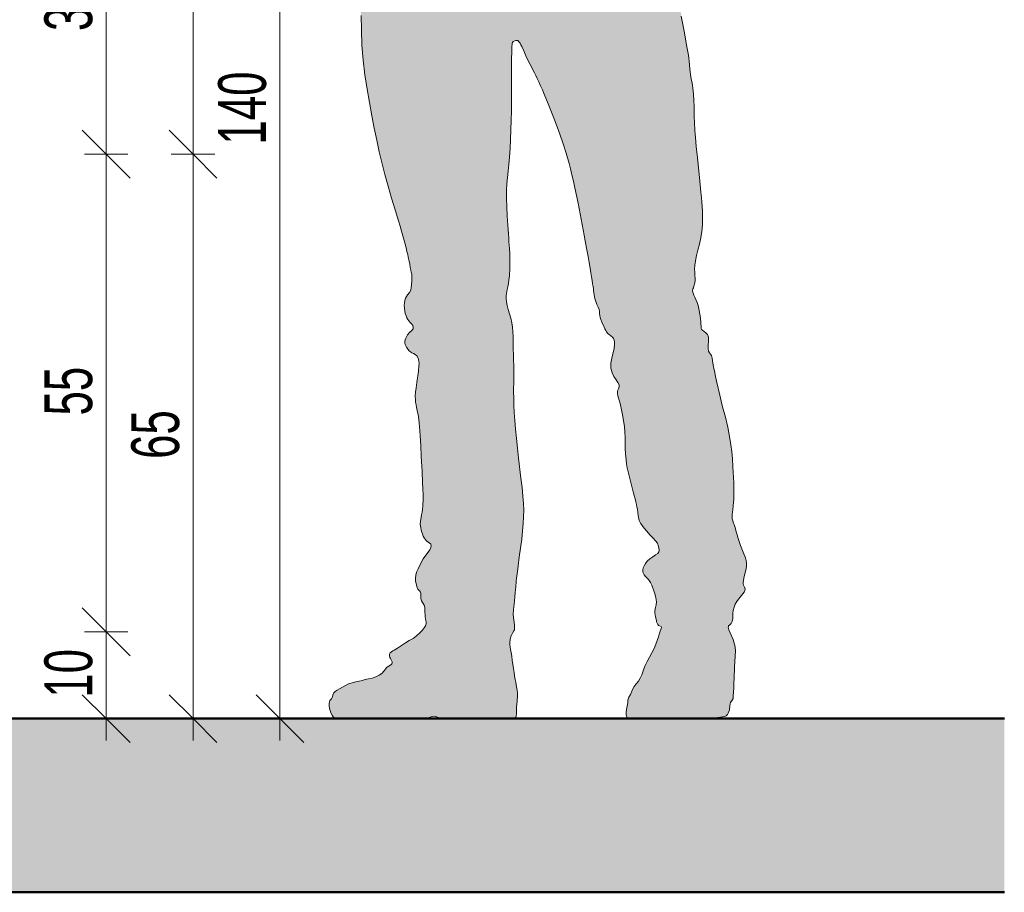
# Model space of a CAD drawing. Header units: centimetres. Extents: x 14139 to 16486, y 53 to 11774.
# Tile 2 of 7: x 14915 to 15028, y 610 to 710. Entities that reach past the tile are written whole.
import ezdxf

# ---------------------------------------------------------------- set-up
doc = ezdxf.new("R2010")
doc.units = ezdxf.units.CM
for name, color, linetype, lineweight in [('A-ANNO-DIMS', 211, 'Continuous', 9), ('A-ANNO-DIMS-25', 211, 'Continuous', 9), ('A-DETL-GENF', 92, 'Continuous', 18), ('A-FLOR-FNSH', 192, 'Continuous', 50), ('A-FLOR-PATT', 8, 'Continuous', 50), ('G-IMPT', 8, 'Continuous', 18)]:
    doc.layers.add(name, color=color, linetype=linetype, lineweight=lineweight)
doc.styles.add('Arial Narrow', font='ARIALN.TTF', dxfattribs={"width": 0.8, "height": 5.5})
doc.dimstyles.new('2_2mm-Centymetry-Weryfikacja', dxfattribs={"dimscale": 30.48, "dimtxt": 5.62887, "dimasz": 0.180446, "dimexe": 0.082021, "dimexo": 0.0625, "dimgap": 0, "dimtad": 1, "dimdec": 1, "dimrnd": 0.1, "dimdsep": 46, "dimtxsty": 'Arial Narrow', "dimblk1": 'OBLIQUE', "dimblk2": 'OBLIQUE', "dimsah": 1, "dimcen": 0.09, "dimdle": 0.082021, "dimazin": 2, "dimtfac": 1, "dimtdec": 4, "dimtix": 1, "dimtmove": 0, "dimatfit": 3, "dimfxl": 0.082021, "dimfxlon": 1, "dimtvp": 1, "dimtolj": 1, "dimtzin": 0, "dimarcsym": 2})

# ---------------------------------------------------------------- blocks, each defined once
blk = doc.blocks.new('DEIT_CzlowiekM - L_dwg-8943710-E25-S-16-1')
at = {"layer": 'G-IMPT'}
h = blk.add_hatch(color=256, dxfattribs=at)
h.paths.add_polyline_path([(-11643.34, 736.11), (-11643.08, 736.09), (-11643.33, 736.11)])
h.paths.add_polyline_path([(-11637.32, 630), (-11631.05, 630.02), (-11630.55, 630.09), (-11629.75, 630.28), (-11628.82, 630.03), (-11628.08, 630.01), (-11625.59, 630), (-11620.96, 630.03), (-11620.51, 630.08), (-11620.42, 630.13), (-11620.37, 630.17), (-11620.33, 630.36), (-11620.17, 632.65), (-11620.22, 633.28), (-11620.78, 636.75), (-11621.06, 638.76), (-11621, 639.21), (-11620.9, 639.53), (-11620.53, 640.28), (-11620.51, 640.39), (-11620.51, 640.57), (-11620.59, 641.16), (-11620.65, 641.62), (-11620.69, 641.97), (-11620.61, 642.86), (-11620.51, 643.58), (-11620.12, 647.59), (-11619.59, 651.63), (-11619.52, 652.47), (-11619.48, 653.24), (-11619.49, 654.52), (-11619.54, 655.31), (-11619.67, 656.7), (-11620.47, 664.05), (-11620.55, 665.26), (-11620.62, 667.05), (-11620.62, 669), (-11620.64, 671.61), (-11620.69, 674), (-11620.77, 675.1), (-11620.84, 675.59), (-11620.95, 676.11), (-11621.37, 677.58), (-11621.48, 678.26), (-11621.49, 678.4), (-11621.46, 678.88), (-11621.12, 680.82), (-11621.09, 681.4), (-11621.05, 682.38), (-11621.07, 683.48), (-11621.22, 685.82), (-11621.42, 688.95), (-11621.45, 690.54), (-11621.41, 691.6), (-11621.06, 695.29), (-11620.98, 696.69), (-11620.88, 700.01), (-11620.86, 703.97), (-11620.84, 707.07), (-11620.78, 707.78), (-11620.75, 707.88), (-11620.69, 707.97), (-11620.37, 708.09), (-11620.19, 708.09), (-11620.14, 708.08), (-11619.97, 707.91), (-11619.78, 707.61), (-11619.47, 706.92), (-11619.22, 706.34), (-11618.71, 705.33), (-11618.06, 704.06), (-11617.52, 702.89), (-11616.64, 700.8), (-11615.72, 698.44), (-11614.93, 696.21), (-11614.58, 695.12), (-11614.09, 693.31), (-11613.57, 691.11), (-11613.21, 689.37), (-11612.18, 683.96), (-11611.66, 680.87), (-11611.24, 678.26), (-11611.18, 678.04), (-11611.04, 677.69), (-11610.78, 677.13), (-11610.74, 676.88), (-11610.72, 676.43), (-11610.59, 675.95), (-11610.22, 675.1), (-11609.93, 674.53), (-11609.86, 674.43), (-11609.69, 674.27), (-11609.34, 674.02), (-11609.22, 673.91), (-11609.13, 673.77), (-11609.06, 673.57), (-11609.02, 673.38), (-11609.02, 673.01), (-11609.06, 672.61), (-11609.34, 671.53), (-11609.43, 670.95), (-11609.42, 670.36), (-11609.34, 670), (-11609.29, 669.83), (-11609.06, 669.36), (-11608.62, 668.71), (-11608.47, 668.33), (-11608.47, 668.2), (-11608.68, 667.59), (-11608.66, 667.37), (-11608.54, 666.91), (-11608.33, 666.12), (-11608.08, 664.98), (-11607.87, 663.65), (-11607.8, 662.92), (-11607.78, 662.37), (-11607.76, 660.49), (-11607.62, 659.34), (-11607.54, 658.9), (-11607.09, 657.04), (-11606.49, 654.65), (-11606.32, 653.72), (-11606.17, 652.82), (-11606.02, 652.52), (-11605.73, 652.1), (-11604.91, 651.12), (-11604.28, 650.49), (-11604.08, 650.19), (-11603.94, 649.81), (-11603.87, 649.31), (-11603.9, 649.2), (-11604.04, 649.03), (-11605.01, 648.34), (-11605.34, 648), (-11605.46, 647.85), (-11605.62, 647.58), (-11605.74, 647.33), (-11605.77, 647.13), (-11605.73, 646.83), (-11605.62, 646.56), (-11605.46, 646.35), (-11605.14, 646.08), (-11605.01, 645.92), (-11604.76, 645.44), (-11604.72, 645.36), (-11604.34, 644.25), (-11604.22, 643.67), (-11604.22, 643.3), (-11604.28, 642.86), (-11604.36, 642.47), (-11604.38, 642.19), (-11604.28, 641.71), (-11604.12, 641.01), (-11603.95, 640.74), (-11603.79, 640.65), (-11603.63, 640.59), (-11603.62, 640.5), (-11603.69, 640.23), (-11603.96, 639.41), (-11604.25, 638.56), (-11604.73, 637.58), (-11605.49, 636.13), (-11606.05, 634.67), (-11606.26, 634.32), (-11606.91, 633.42), (-11607.18, 632.79), (-11607.4, 632.35), (-11607.47, 632.14), (-11607.61, 631.12), (-11607.68, 630.72), (-11607.67, 630.44), (-11607.55, 630.04), (-11607.45, 630), (-11600.07, 630.02), (-11598.04, 630.07), (-11596.83, 630.16), (-11596.4, 630.23), (-11596.17, 630.31), (-11596.01, 630.47), (-11595.92, 630.63), (-11595.85, 630.81), (-11595.79, 631.12), (-11595.72, 631.7), (-11595.67, 631.86), (-11595.46, 632.12), (-11595.37, 632.33), (-11595.34, 632.64), (-11595.21, 635.91), (-11595.1, 637.76), (-11595.14, 638.26), (-11595.23, 638.7), (-11595.49, 639.41), (-11595.89, 640.37), (-11595.91, 640.59), (-11595.84, 640.7), (-11595.6, 640.95), (-11595.48, 641.2), (-11595.41, 641.52), (-11595.35, 642.47), (-11595.26, 642.82), (-11595.11, 643.17), (-11594.94, 643.49), (-11594.57, 644), (-11594.11, 644.55), (-11594, 644.76), (-11594, 645), (-11594.17, 645.39), (-11594.2, 645.52), (-11594.17, 645.92), (-11594, 646.69), (-11593.82, 647.58), (-11593.82, 647.97), (-11593.86, 648.26), (-11594, 648.67), (-11594.53, 649.93), (-11594.91, 651.15), (-11595.18, 652.13), (-11595.47, 653.02), (-11595.46, 653.54), (-11595.33, 654.65), (-11595.28, 655.55), (-11595.28, 656.29), (-11595.33, 657.98), (-11595.45, 659.9), (-11595.62, 661.53), (-11595.84, 662.92), (-11595.97, 663.55), (-11596.25, 664.73), (-11596.9, 667.26), (-11597.52, 670.04), (-11597.87, 671.8), (-11598.18, 672.32), (-11598.23, 672.63), (-11598.21, 673.38), (-11598.2, 673.46), (-11598.23, 674.01), (-11598.26, 674.08), (-11598.32, 674.22), (-11598.51, 674.44), (-11598.99, 674.83), (-11599.05, 675.09), (-11599.11, 676.03), (-11599.19, 676.6), (-11599.3, 677.19), (-11599.52, 677.93), (-11600.03, 679.26), (-11599.94, 679.62), (-11599.8, 680.09), (-11599.76, 680.31), (-11599.74, 680.44), (-11599.76, 681.02), (-11599.8, 681.76), (-11599.78, 682.21), (-11599.71, 682.73), (-11599.36, 684.18), (-11599.08, 685.35), (-11598.93, 686.36), (-11598.89, 686.82), (-11598.89, 688.1), (-11598.93, 688.96), (-11599.12, 691.11), (-11599.8, 698.34), (-11599.83, 699.19), (-11599.89, 701.18), (-11600, 702.61), (-11600.09, 703.19), (-11600.28, 704.19), (-11600.46, 706.07), (-11600.64, 707.17), (-11601.65, 712.81), (-11602.09, 715.41), (-11602.62, 718.26), (-11602.71, 719.17), (-11602.72, 719.35), (-11602.67, 720.21), (-11602.49, 721.27), (-11602.37, 722.08), (-11602.35, 722.54), (-11602.42, 723.15), (-11602.67, 724.03), (-11602.88, 724.58), (-11603.26, 725.57), (-11603.33, 725.86), (-11603.33, 726.26), (-11603.32, 726.4), (-11603.09, 727.22), (-11603.09, 727.52), (-11603.23, 728.96), (-11603.39, 729.66), (-11603.67, 730.56), (-11603.75, 730.99), (-11603.76, 731.48), (-11603.69, 732.61), (-11603.77, 733.32), (-11604.12, 735.46), (-11604.69, 738.73), (-11604.77, 738.9), (-11604.76, 738.98), (-11604.62, 739.06), (-11604.32, 739.17), (-11603.41, 739.43), (-11601.63, 739.92), (-11600.74, 740.22), (-11599.62, 740.65), (-11598.47, 740.9), (-11597.85, 741.03), (-11597.2, 741.22), (-11596.51, 741.53), (-11595.77, 741.95), (-11592.84, 743.81), (-11592.46, 744.1), (-11592.13, 744.39), (-11591.84, 744.7), (-11591.61, 745.02), (-11591.42, 745.37), (-11591.3, 745.77), (-11591.24, 746.25), (-11591.22, 746.58), (-11591.24, 747.03), (-11591.43, 749.91), (-11591.56, 750.81), (-11591.95, 752.71), (-11592.47, 755.75), (-11592.6, 756.29), (-11593.05, 757.81), (-11594.78, 762.97), (-11595.66, 765.91), (-11596.08, 767.6), (-11596.65, 770.27), (-11597.05, 771.59), (-11597.59, 773.02), (-11597.91, 773.79), (-11599.05, 776.18), (-11599.96, 777.93), (-11600.31, 778.54), (-11600.83, 779.33), (-11601.13, 779.71), (-11601.45, 780), (-11601.81, 780.21), (-11602.75, 780.57), (-11603.72, 780.96), (-11604.26, 781.2), (-11604.39, 781.24), (-11604.96, 781.29), (-11605.93, 781.31), (-11608.26, 781.49), (-11609.54, 781.66), (-11610.29, 781.84), (-11611.11, 782.12), (-11611.38, 782.15), (-11612.02, 782.19), (-11612.14, 782.26), (-11612.18, 782.47), (-11612.38, 782.63), (-11612.66, 782.78), (-11613.1, 783.11), (-11613.21, 783.21), (-11613.65, 783.67), (-11614.3, 784.15), (-11614.46, 784.32), (-11614.99, 784.98), (-11615.27, 785.11), (-11615.35, 785.13), (-11615.98, 785.15), (-11616.23, 785.11), (-11616.25, 785.3), (-11616.42, 788.13), (-11616, 789.34), (-11615.92, 789.79), (-11615.87, 790.57), (-11615.87, 791.15), (-11615.84, 791.27), (-11615.79, 791.29), (-11615.56, 791.3), (-11615.42, 791.34), (-11615.3, 791.44), (-11615.18, 791.61), (-11615.07, 791.87), (-11614.92, 792.4), (-11614.84, 792.84), (-11614.63, 793.3), (-11614.53, 793.73), (-11614.5, 794.02), (-11614.51, 794.28), (-11614.56, 794.61), (-11614.73, 795.43), (-11614.73, 795.77), (-11614.64, 796.19), (-11614.5, 796.55), (-11614.36, 796.92), (-11614.37, 797.04), (-11614.46, 797.18), (-11614.64, 797.33), (-11614.58, 797.48), (-11614.39, 797.88), (-11614.31, 798.09), (-11614.29, 798.26), (-11614.31, 798.43), (-11614.45, 799.07), (-11614.46, 799.17), (-11614.4, 799.74), (-11614.21, 800.8), (-11614.21, 801.21), (-11614.26, 801.55), (-11614.46, 802.65), (-11614.48, 802.79), (-11614.52, 803.36), (-11614.43, 804.91), (-11614.53, 805.46), (-11614.58, 805.6), (-11614.7, 805.77), (-11614.81, 805.86), (-11614.97, 806.04), (-11615.14, 806.15), (-11615.44, 806.27), (-11616.53, 806.62), (-11616.62, 806.71), (-11616.99, 807.35), (-11617.1, 807.45), (-11617.67, 807.8), (-11618.22, 808.24), (-11618.32, 808.29), (-11618.53, 808.31), (-11618.98, 808.24), (-11619.06, 808.34), (-11619.26, 808.85), (-11619.42, 809.14), (-11619.52, 809.25), (-11619.64, 809.32), (-11620.09, 809.46), (-11620.27, 809.55), (-11620.45, 809.7), (-11620.65, 809.89), (-11621.4, 810.7), (-11621.49, 810.75), (-11621.66, 810.78), (-11622.18, 810.78), (-11622.72, 810.85), (-11623.57, 810.98), (-11623.88, 810.96), (-11624.12, 810.83), (-11624.65, 810.41), (-11624.71, 810.4), (-11624.78, 810.48), (-11624.82, 810.55), (-11624.96, 810.63), (-11625.22, 810.6), (-11625.72, 810.4), (-11625.97, 810.27), (-11626.17, 810.13), (-11626.36, 809.95), (-11626.55, 809.7), (-11626.69, 809.47), (-11627.24, 808.07), (-11627.36, 807.91), (-11627.48, 807.8), (-11627.59, 807.75), (-11627.7, 807.76), (-11627.78, 807.82), (-11628.09, 808.35), (-11628.17, 808.39), (-11628.3, 808.35), (-11628.41, 808.28), (-11628.57, 808.09), (-11629.08, 807.41), (-11629.2, 807.3), (-11629.31, 807.24), (-11629.52, 807.19), (-11629.73, 807.09), (-11629.94, 806.86), (-11630.17, 806.56), (-11630.73, 805.91), (-11630.97, 805.53), (-11631.12, 805.1), (-11631.19, 804.67), (-11631.23, 803.99), (-11631.31, 803.64), (-11631.45, 803.3), (-11631.86, 802.49), (-11631.91, 802.14), (-11631.9, 801.57), (-11631.78, 800.65), (-11631.73, 800.4), (-11631.59, 800), (-11631.27, 799.24), (-11631.22, 799.07), (-11631.2, 798.65), (-11631.27, 797.65), (-11631.23, 797.02), (-11631.2, 796.79), (-11631.08, 796.42), (-11630.78, 795.8), (-11630.7, 795.64), (-11630.78, 795.65), (-11631.08, 795.73), (-11631.24, 795.69), (-11631.31, 795.64), (-11631.38, 795.52), (-11631.42, 795.34), (-11631.41, 795.12), (-11631.29, 794.47), (-11630.7, 792.23), (-11630.61, 792.1), (-11630.4, 791.84), (-11629.94, 791.05), (-11629.62, 790.63), (-11629.44, 790.45), (-11629.14, 790.27), (-11628.99, 790.23), (-11628.78, 790.21), (-11628.39, 790.24), (-11628.36, 790.16), (-11628.16, 789.01), (-11628.03, 788.55), (-11627.81, 787.98), (-11627.45, 787.41), (-11627.33, 787.04), (-11627.05, 785.75), (-11626.54, 783.26), (-11626.5, 783.05), (-11626.54, 783.01), (-11627.19, 782.65), (-11627.39, 782.3), (-11628.06, 780.64), (-11628.32, 780.2), (-11628.85, 779.53), (-11629.36, 779.06), (-11629.67, 778.84), (-11630.02, 778.64), (-11630.41, 778.45), (-11632.02, 777.76), (-11632.64, 777.44), (-11633.4, 776.99), (-11634.72, 776.5), (-11635.5, 776.05), (-11636.34, 775.48), (-11638.33, 774.03), (-11638.89, 773.6), (-11639.1, 773.41), (-11639.43, 773.04), (-11639.57, 772.81), (-11639.88, 772.13), (-11640.3, 771.02), (-11641.12, 768.6), (-11642.24, 765.01), (-11642.81, 763.11), (-11643.2, 762.13), (-11644.42, 758.48), (-11646.79, 751.18), (-11647.33, 749.4), (-11647.56, 748.83), (-11647.86, 748.31), (-11648.07, 747.94), (-11648.14, 747.75), (-11648.23, 747.31), (-11648.26, 746.78), (-11648.23, 746.02), (-11647.23, 741.45), (-11646.99, 740.28), (-11646.75, 739.72), (-11646.41, 739.18), (-11646.21, 738.77), (-11645.82, 737.87), (-11645.57, 737.47), (-11645.28, 737.12), (-11644.69, 736.65), (-11644.26, 736.42), (-11643.73, 736.22), (-11643.33, 736.11), (-11642.54, 736.09), (-11642.09, 736.17), (-11641.22, 736.38), (-11640.05, 736.68), (-11638.24, 737.04), (-11637.22, 737.24), (-11635.62, 737.75), (-11635.52, 737.86), (-11635.55, 737.15), (-11635.61, 736.42), (-11635.79, 735.46), (-11636.12, 734.35), (-11636.93, 731.91), (-11637.28, 730.59), (-11637.61, 728.95), (-11637.96, 726.85), (-11638.65, 722.6), (-11638.84, 721.81), (-11638.92, 721.47), (-11638.92, 721.09), (-11638.9, 721.02), (-11638.79, 720.84), (-11638.37, 720.38), (-11638.3, 720.21), (-11638.27, 719.97), (-11638.22, 718.01), (-11638.17, 716.51), (-11638.17, 714.52), (-11638.18, 710.72), (-11638.15, 709.28), (-11638.03, 706.92), (-11637.9, 705.5), (-11637.72, 703.97), (-11637.5, 702.5), (-11636.94, 699.43), (-11636.38, 696.63), (-11635.83, 694.22), (-11635.21, 691.76), (-11634.68, 689.94), (-11633.23, 685.08), (-11632.82, 683.45), (-11632.36, 681.2), (-11632.33, 680.82), (-11632.38, 679.98), (-11632.41, 679.63), (-11632.47, 679.35), (-11632.61, 679.08), (-11632.95, 678.63), (-11633.06, 678.42), (-11633.15, 678.08), (-11633.19, 677.78), (-11633.21, 677.57), (-11633.15, 676.93), (-11633, 676.38), (-11632.79, 675.96), (-11632.61, 675.71), (-11632.2, 675.19), (-11632.18, 675.07), (-11632.2, 674.9), (-11632.35, 674.7), (-11632.58, 674.49), (-11632.84, 674.21), (-11633.04, 673.83), (-11633.14, 673.43), (-11633.14, 673.24), (-11633.11, 673.07), (-11632.96, 672.78), (-11632.58, 672.31), (-11632.47, 672.21), (-11631.96, 671.95), (-11631.77, 671.78), (-11631.62, 671.52), (-11631.53, 671.14), (-11631.52, 670.62), (-11631.57, 670.01), (-11631.91, 667.58), (-11631.93, 666.77), (-11631.85, 666.13), (-11631.59, 664.75), (-11631.46, 663.62), (-11631.38, 662.6), (-11631.2, 659.02), (-11631.05, 655.31), (-11631.12, 654.13), (-11631.21, 653.45), (-11631.36, 652.7), (-11631.36, 652.32), (-11631.34, 652.16), (-11631.16, 651.39), (-11631.02, 651.02), (-11630.81, 650.65), (-11630.48, 650.32), (-11630.23, 650.17), (-11630.15, 650.08), (-11630.12, 649.92), (-11630.17, 649.69), (-11630.28, 649.43), (-11630.46, 649.18), (-11630.85, 648.68), (-11631.21, 648.06), (-11631.63, 647.25), (-11631.8, 646.86), (-11631.9, 646.46), (-11631.92, 646.19), (-11631.9, 645.86), (-11631.78, 645.26), (-11631.66, 644.91), (-11631.36, 644.58), (-11631.31, 644.34), (-11631.28, 643.79), (-11631.2, 643.58), (-11630.93, 643.07), (-11630.85, 642.78), (-11630.77, 641.57), (-11630.71, 640.93), (-11630.8, 640.65), (-11630.92, 640.44), (-11631.15, 640.15), (-11631.45, 639.85), (-11631.8, 639.53), (-11632.2, 639.24), (-11633.81, 638.25), (-11634.54, 637.79), (-11634.85, 637.59), (-11634.93, 637.43), (-11634.93, 637.24), (-11634.85, 636.99), (-11634.62, 636.56), (-11634.62, 636.42), (-11634.66, 636.32), (-11634.77, 636.21), (-11635.24, 635.88), (-11635.8, 635.21), (-11636.11, 634.99), (-11636.48, 634.81), (-11637.24, 634.61), (-11638.04, 634.41), (-11639.62, 634), (-11641.17, 633.11), (-11641.3, 632.96), (-11641.52, 632.45), (-11641.57, 632.28), (-11641.77, 632.08), (-11641.82, 631.88), (-11641.85, 631.48), (-11641.8, 631.12), (-11641.75, 630.92), (-11641.57, 630.51), (-11641.38, 630.2), (-11641.26, 630.06), (-11641.08, 630.01), (-11640.59, 630), (-11637.7, 630)])
h.paths.add_polyline_path([(-11604.9, 748.84), (-11605.14, 749.43), (-11605.16, 749.63), (-11605.15, 750.01), (-11605.05, 750.93), (-11604.67, 753.93), (-11604.48, 755.73), (-11604.14, 754.94), (-11603.6, 753.91), (-11602.66, 752.33), (-11602.51, 752.03), (-11602.34, 751.54), (-11602.26, 751.14), (-11602.2, 750.45), (-11602.21, 750.37), (-11602.31, 750.36), (-11602.78, 750.19), (-11603.21, 749.93), (-11603.64, 749.58), (-11604.25, 749.05), (-11604.53, 748.91), (-11604.77, 748.85)])
at = {"layer": 'G-IMPT', "flags": 128}
blk.add_lwpolyline([(-11638.18, 710.98), (-11638.15, 709.28), (-11638.08, 707.54), (-11637.94, 705.81), (-11637.74, 704.13), (-11637.5, 702.5), (-11637.23, 700.94), (-11636.94, 699.43), (-11636.66, 698), (-11636.38, 696.63), (-11636.09, 695.29), (-11635.45, 692.65), (-11635.08, 691.3), (-11634.68, 689.94), (-11634.27, 688.59), (-11633.88, 687.31), (-11633.69, 686.7), (-11633.52, 686.13), (-11633.37, 685.59), (-11633.23, 685.08), (-11633.1, 684.62), (-11633, 684.2), (-11632.9, 683.81), (-11632.82, 683.45), (-11632.75, 683.13), (-11632.69, 682.84), (-11632.59, 682.34), (-11632.52, 681.95), (-11632.45, 681.64), (-11632.4, 681.4), (-11632.36, 681.2), (-11632.33, 680.82), (-11632.34, 680.4), (-11632.38, 679.98), (-11632.41, 679.63), (-11632.47, 679.35), (-11632.61, 679.08), (-11632.83, 678.8), (-11632.95, 678.63), (-11633.06, 678.42), (-11633.14, 678.17), (-11633.19, 677.89), (-11633.21, 677.57), (-11633.19, 677.25), (-11633.15, 676.93), (-11633.09, 676.64), (-11633, 676.38), (-11632.9, 676.15), (-11632.79, 675.96), (-11632.68, 675.8), (-11632.58, 675.67), (-11632.48, 675.57), (-11632.33, 675.42), (-11632.23, 675.28), (-11632.17, 675.1), (-11632.2, 674.9), (-11632.26, 674.8), (-11632.35, 674.7), (-11632.58, 674.49), (-11632.84, 674.21), (-11633.04, 673.83), (-11633.11, 673.63), (-11633.14, 673.43), (-11633.14, 673.24), (-11633.11, 673.07), (-11632.96, 672.78), (-11632.79, 672.55), (-11632.66, 672.37), (-11632.47, 672.21), (-11632.34, 672.14), (-11632.16, 672.06), (-11631.96, 671.95), (-11631.77, 671.78), (-11631.62, 671.52), (-11631.56, 671.35), (-11631.53, 671.14), (-11631.51, 670.9), (-11631.52, 670.62), (-11631.57, 670.01), (-11631.77, 668.7), (-11631.86, 668.09), (-11631.91, 667.58), (-11631.94, 667.14), (-11631.93, 666.77), (-11631.9, 666.44), (-11631.85, 666.13), (-11631.79, 665.83), (-11631.71, 665.47), (-11631.67, 665.26), (-11631.63, 665.02), (-11631.59, 664.75), (-11631.54, 664.42), (-11631.5, 664.05), (-11631.46, 663.62), (-11631.42, 663.14), (-11631.38, 662.6), (-11631.31, 661.42), (-11631.25, 660.19), (-11631.2, 659.02), (-11631.17, 658.49), (-11631.15, 658.02), (-11631.13, 657.6), (-11631.11, 657.25), (-11631.1, 656.95), (-11631.08, 656.7), (-11631.06, 656.29), (-11631.05, 655.97), (-11631.04, 655.66), (-11631.05, 655.31), (-11631.08, 654.52), (-11631.12, 654.13), (-11631.16, 653.77), (-11631.21, 653.46), (-11631.27, 653.19), (-11631.36, 652.7), (-11631.37, 652.44), (-11631.34, 652.16), (-11631.21, 651.56), (-11631.12, 651.27), (-11631.02, 651.02), (-11630.91, 650.81), (-11630.81, 650.65), (-11630.71, 650.53), (-11630.62, 650.44), (-11630.48, 650.32), (-11630.32, 650.22), (-11630.23, 650.17), (-11630.15, 650.08), (-11630.12, 649.92), (-11630.17, 649.69), (-11630.28, 649.43), (-11630.46, 649.18), (-11630.85, 648.68), (-11631.02, 648.4), (-11631.21, 648.06), (-11631.63, 647.25), (-11631.8, 646.86), (-11631.89, 646.52), (-11631.92, 646.19), (-11631.9, 645.86), (-11631.84, 645.53), (-11631.78, 645.26), (-11631.73, 645.06), (-11631.66, 644.91), (-11631.45, 644.7), (-11631.36, 644.58), (-11631.32, 644.44), (-11631.31, 644.27), (-11631.31, 644.06), (-11631.29, 643.83), (-11631.21, 643.58), (-11630.93, 643.07), (-11630.85, 642.78), (-11630.84, 642.47), (-11630.8, 641.78), (-11630.75, 641.44), (-11630.71, 641.16), (-11630.71, 640.93), (-11630.77, 640.69), (-11630.92, 640.44), (-11631.15, 640.15), (-11631.45, 639.85), (-11631.8, 639.53), (-11632.2, 639.24), (-11632.63, 638.99), (-11633.08, 638.73), (-11633.54, 638.44), (-11633.99, 638.13), (-11634.2, 637.99), (-11634.38, 637.87), (-11634.54, 637.79), (-11634.67, 637.71), (-11634.85, 637.59), (-11634.93, 637.43), (-11634.93, 637.24), (-11634.88, 637.05), (-11634.81, 636.91), (-11634.67, 636.68), (-11634.62, 636.56), (-11634.61, 636.43), (-11634.66, 636.32), (-11634.77, 636.21), (-11635.08, 636.01), (-11635.24, 635.88), (-11635.39, 635.69), (-11635.56, 635.46), (-11635.8, 635.21), (-11636.11, 634.99), (-11636.48, 634.81), (-11636.9, 634.68), (-11637.32, 634.59), (-11637.7, 634.51), (-11638.04, 634.41), (-11638.4, 634.32), (-11638.8, 634.24), (-11639.22, 634.14), (-11639.62, 634), (-11640.32, 633.61), (-11640.65, 633.43), (-11640.95, 633.27), (-11641.17, 633.11), (-11641.3, 632.96), (-11641.44, 632.69), (-11641.52, 632.45), (-11641.57, 632.28), (-11641.67, 632.2), (-11641.72, 632.15), (-11641.77, 632.08), (-11641.81, 631.94), (-11641.84, 631.74), (-11641.85, 631.48), (-11641.82, 631.2), (-11641.75, 630.92), (-11641.65, 630.66), (-11641.52, 630.41), (-11641.38, 630.2), (-11641.26, 630.06), (-11641.16, 630.03), (-11641.08, 630.01), (-11640.97, 630.01), (-11640.8, 630), (-11640.59, 630), (-11640.32, 630), (-11639.97, 630), (-11639.54, 630), (-11639.03, 630), (-11638.46, 630), (-11637.82, 630), (-11636.46, 630), (-11635.08, 630), (-11634.42, 630), (-11633.81, 630), (-11633.25, 630), (-11632.77, 630), (-11632.35, 630), (-11632, 630), (-11631.69, 630), (-11631.44, 630), (-11631.23, 630.01), (-11631.05, 630.02), (-11630.77, 630.05), (-11630.55, 630.09), (-11630.35, 630.14), (-11630.02, 630.25), (-11629.75, 630.28), (-11629.49, 630.21), (-11629.21, 630.11), (-11629.04, 630.06), (-11628.82, 630.03), (-11628.52, 630.02), (-11628.32, 630.01), (-11628.08, 630.01), (-11627.8, 630), (-11627.46, 630), (-11627.08, 630), (-11626.63, 630), (-11626.13, 630), (-11625.59, 630), (-11624.46, 630), (-11623.33, 630), (-11622.8, 630), (-11622.31, 630), (-11621.88, 630.01), (-11621.51, 630.01), (-11621.21, 630.02), (-11620.96, 630.03), (-11620.77, 630.04), (-11620.63, 630.05), (-11620.52, 630.07), (-11620.44, 630.1), (-11620.37, 630.17), (-11620.34, 630.28), (-11620.31, 630.58), (-11620.28, 631.33), (-11620.2, 632.01), (-11620.17, 632.65), (-11620.18, 632.96), (-11620.22, 633.28), (-11620.28, 633.68), (-11620.33, 633.92), (-11620.38, 634.2), (-11620.44, 634.52), (-11620.51, 634.89), (-11620.57, 635.31), (-11620.64, 635.77), (-11620.78, 636.75), (-11620.84, 637.21), (-11620.91, 637.63), (-11620.97, 637.97), (-11621.02, 638.26), (-11621.05, 638.51), (-11621.07, 638.73), (-11621.02, 639.14), (-11620.9, 639.53), (-11620.74, 639.85), (-11620.59, 640.11), (-11620.54, 640.24), (-11620.51, 640.39), (-11620.51, 640.57), (-11620.53, 640.81), (-11620.62, 641.37), (-11620.69, 641.97), (-11620.65, 642.55), (-11620.61, 642.86), (-11620.55, 643.19), (-11620.51, 643.58), (-11620.47, 644.02), (-11620.43, 644.53), (-11620.38, 645.13), (-11620.32, 645.83), (-11620.28, 646.23), (-11620.23, 646.65), (-11620.12, 647.59), (-11619.98, 648.6), (-11619.7, 650.67), (-11619.59, 651.63), (-11619.52, 652.47), (-11619.48, 653.24), (-11619.47, 653.99), (-11619.5, 654.77), (-11619.57, 655.63), (-11619.61, 656.1), (-11619.66, 656.6), (-11619.78, 657.69), (-11620.05, 660), (-11620.19, 661.16), (-11620.3, 662.27), (-11620.41, 663.32), (-11620.49, 664.32), (-11620.55, 665.25), (-11620.6, 666.11), (-11620.62, 666.91), (-11620.63, 667.64), (-11620.62, 669), (-11620.62, 670.31), (-11620.64, 671.61), (-11620.67, 672.85), (-11620.69, 674), (-11620.76, 675.07), (-11620.84, 675.59), (-11620.95, 676.11), (-11621.24, 677.12), (-11621.37, 677.58), (-11621.46, 678.01), (-11621.49, 678.4), (-11621.48, 678.74), (-11621.36, 679.4), (-11621.28, 679.74), (-11621.21, 680.11), (-11621.16, 680.52), (-11621.11, 680.95), (-11621.06, 681.89), (-11621.05, 682.38), (-11621.05, 682.9), (-11621.07, 683.48), (-11621.11, 684.15), (-11621.13, 684.52), (-11621.16, 684.92), (-11621.19, 685.35), (-11621.22, 685.82), (-11621.29, 686.84), (-11621.36, 687.9), (-11621.42, 688.95), (-11621.45, 689.95), (-11621.45, 690.4), (-11621.45, 690.82), (-11621.41, 691.6), (-11621.26, 693.03), (-11621.18, 693.8), (-11621.14, 694.22), (-11621.1, 694.67), (-11621.04, 695.64), (-11620.98, 696.69), (-11620.9, 698.91), (-11620.88, 700.01), (-11620.87, 701.08), (-11620.86, 702.11), (-11620.86, 703.07), (-11620.86, 703.97), (-11620.86, 704.78), (-11620.86, 705.5), (-11620.86, 706.12), (-11620.85, 706.65), (-11620.84, 707.07), (-11620.82, 707.4), (-11620.8, 707.63), (-11620.78, 707.78), (-11620.75, 707.88), (-11620.69, 707.97), (-11620.5, 708.05), (-11620.37, 708.09), (-11620.22, 708.11), (-11620.14, 708.08), (-11620.05, 708.02), (-11619.97, 707.91), (-11619.87, 707.78), (-11619.78, 707.61), (-11619.68, 707.41), (-11619.47, 706.92), (-11619.22, 706.34), (-11618.91, 705.69), (-11618.71, 705.33), (-11618.48, 704.9), (-11618.36, 704.65), (-11618.21, 704.37), (-11618.06, 704.06), (-11617.9, 703.72), (-11617.72, 703.33), (-11617.52, 702.89), (-11617.32, 702.42), (-11617.1, 701.91), (-11616.64, 700.8), (-11616.18, 699.63), (-11615.72, 698.44), (-11615.31, 697.3), (-11614.93, 696.21), (-11614.58, 695.12), (-11614.25, 693.94), (-11614.09, 693.31), (-11613.92, 692.63), (-11613.75, 691.9), (-11613.57, 691.11), (-11613.39, 690.26), (-11613.21, 689.37), (-11612.5, 685.69), (-11612.34, 684.81), (-11612.19, 683.98), (-11612.05, 683.21), (-11611.93, 682.51), (-11611.83, 681.89), (-11611.74, 681.35), (-11611.66, 680.87), (-11611.6, 680.45), (-11611.54, 680.09), (-11611.49, 679.77), (-11611.45, 679.5), (-11611.42, 679.26), (-11611.36, 678.85), (-11611.3, 678.53), (-11611.24, 678.26), (-11611.18, 678.04), (-11611.04, 677.69), (-11610.89, 677.39), (-11610.78, 677.13), (-11610.74, 676.88), (-11610.74, 676.61), (-11610.72, 676.43), (-11610.67, 676.21), (-11610.59, 675.95), (-11610.48, 675.67), (-11610.22, 675.1), (-11610.11, 674.87), (-11610.01, 674.68), (-11609.93, 674.54), (-11609.86, 674.43), (-11609.69, 674.27), (-11609.46, 674.12), (-11609.22, 673.91), (-11609.13, 673.77), (-11609.06, 673.59), (-11609.02, 673.38), (-11609.01, 673.14), (-11609.06, 672.63), (-11609.34, 671.53), (-11609.43, 670.95), (-11609.42, 670.36), (-11609.37, 670.08), (-11609.29, 669.83), (-11609.08, 669.39), (-11608.83, 669.03), (-11608.62, 668.71), (-11608.49, 668.44), (-11608.47, 668.31), (-11608.47, 668.2), (-11608.56, 667.98), (-11608.66, 667.74), (-11608.68, 667.59), (-11608.66, 667.41), (-11608.62, 667.19), (-11608.54, 666.91), (-11608.44, 666.55), (-11608.33, 666.12), (-11608.2, 665.58), (-11608.08, 664.98), (-11607.87, 663.65), (-11607.81, 662.99), (-11607.78, 662.37), (-11607.78, 661.15), (-11607.76, 660.49), (-11607.68, 659.75), (-11607.62, 659.34), (-11607.54, 658.9), (-11607.33, 657.98), (-11607.09, 657.04), (-11606.86, 656.13), (-11606.74, 655.71), (-11606.64, 655.32), (-11606.56, 654.96), (-11606.49, 654.65), (-11606.43, 654.37), (-11606.38, 654.12), (-11606.32, 653.72), (-11606.28, 653.41), (-11606.25, 653.18), (-11606.17, 652.83), (-11606.02, 652.52), (-11605.9, 652.34), (-11605.74, 652.12), (-11605.34, 651.61), (-11604.91, 651.12), (-11604.72, 650.93), (-11604.55, 650.77), (-11604.28, 650.49), (-11604.08, 650.19), (-11603.94, 649.81), (-11603.87, 649.45), (-11603.87, 649.31), (-11603.9, 649.2), (-11604.04, 649.03), (-11604.28, 648.86), (-11604.61, 648.64), (-11604.96, 648.39), (-11605.24, 648.12), (-11605.46, 647.85), (-11605.62, 647.6), (-11605.73, 647.37), (-11605.77, 647.13), (-11605.74, 646.85), (-11605.62, 646.56), (-11605.46, 646.35), (-11605.26, 646.19), (-11605.14, 646.08), (-11605.01, 645.92), (-11604.87, 645.68), (-11604.72, 645.36), (-11604.44, 644.62), (-11604.34, 644.25), (-11604.26, 643.93), (-11604.22, 643.67), (-11604.2, 643.45), (-11604.23, 643.1), (-11604.3, 642.78), (-11604.36, 642.47), (-11604.38, 642.19), (-11604.34, 641.96), (-11604.29, 641.74), (-11604.2, 641.31), (-11604.17, 641.13), (-11604.12, 641.01), (-11604.02, 640.83), (-11603.95, 640.74), (-11603.85, 640.67), (-11603.64, 640.61), (-11603.61, 640.52), (-11603.65, 640.37), (-11603.79, 639.97), (-11603.87, 639.73), (-11603.96, 639.41), (-11604.09, 639.01), (-11604.25, 638.56), (-11604.47, 638.08), (-11604.73, 637.58), (-11605.27, 636.58), (-11605.49, 636.13), (-11605.64, 635.74), (-11605.88, 635.03), (-11606.05, 634.67), (-11606.26, 634.32), (-11606.51, 633.99), (-11606.74, 633.69), (-11606.91, 633.42), (-11607.01, 633.17), (-11607.09, 632.96), (-11607.18, 632.79), (-11607.36, 632.47), (-11607.47, 632.14), (-11607.5, 631.82), (-11607.55, 631.44), (-11607.62, 631.06), (-11607.68, 630.72), (-11607.67, 630.44), (-11607.61, 630.2), (-11607.58, 630.11), (-11607.57, 630.05), (-11607.55, 630.02), (-11607.53, 630.01), (-11607.45, 630), (-11607.36, 630), (-11607.22, 630), (-11607.03, 630), (-11606.76, 629.99), (-11606.42, 629.99), (-11605.99, 629.99), (-11605.45, 629.99), (-11604.82, 629.99), (-11604.1, 629.99), (-11603.33, 630), (-11601.69, 630.01), (-11600.07, 630.02), (-11599.32, 630.04), (-11598.63, 630.05), (-11598.04, 630.07), (-11597.54, 630.1), (-11597.14, 630.13), (-11596.83, 630.16), (-11596.58, 630.19), (-11596.4, 630.23), (-11596.26, 630.27), (-11596.17, 630.31), (-11596.07, 630.39), (-11596.01, 630.47), (-11595.92, 630.63), (-11595.85, 630.81), (-11595.8, 631.03), (-11595.75, 631.51), (-11595.72, 631.7), (-11595.67, 631.86), (-11595.46, 632.12), (-11595.37, 632.33), (-11595.34, 632.64), (-11595.32, 633.05), (-11595.3, 633.53), (-11595.28, 634.08), (-11595.26, 634.67), (-11595.21, 635.91), (-11595.11, 637.19), (-11595.1, 637.76), (-11595.14, 638.26), (-11595.23, 638.7), (-11595.36, 639.12), (-11595.7, 639.9), (-11595.84, 640.23), (-11595.89, 640.37), (-11595.92, 640.5), (-11595.91, 640.59), (-11595.88, 640.67), (-11595.75, 640.79), (-11595.6, 640.95), (-11595.48, 641.2), (-11595.41, 641.52), (-11595.38, 641.83), (-11595.38, 642.14), (-11595.35, 642.47), (-11595.26, 642.82), (-11595.11, 643.17), (-11594.94, 643.49), (-11594.75, 643.77), (-11594.57, 644), (-11594.4, 644.19), (-11594.11, 644.55), (-11594, 644.76), (-11593.98, 644.95), (-11594.06, 645.14), (-11594.17, 645.37), (-11594.2, 645.52), (-11594.2, 645.7), (-11594.17, 645.92), (-11594.13, 646.16), (-11594, 646.69), (-11593.86, 647.27), (-11593.82, 647.58), (-11593.81, 647.89), (-11593.85, 648.21), (-11593.93, 648.52), (-11594.21, 649.19), (-11594.53, 649.93), (-11594.8, 650.75), (-11594.91, 651.15), (-11595.01, 651.53), (-11595.1, 651.86), (-11595.18, 652.13), (-11595.25, 652.34), (-11595.31, 652.51), (-11595.41, 652.77), (-11595.47, 653.02), (-11595.48, 653.34), (-11595.46, 653.54), (-11595.43, 653.78), (-11595.39, 654.09), (-11595.34, 654.47), (-11595.31, 654.95), (-11595.29, 655.24), (-11595.28, 655.55), (-11595.28, 655.91), (-11595.28, 656.29), (-11595.29, 657.14), (-11595.38, 658.99), (-11595.45, 659.9), (-11595.53, 660.75), (-11595.62, 661.53), (-11595.73, 662.25), (-11595.84, 662.92), (-11595.97, 663.55), (-11596.25, 664.73), (-11596.57, 665.92), (-11596.73, 666.56), (-11596.9, 667.26), (-11597.24, 668.72), (-11597.39, 669.41), (-11597.52, 670.04), (-11597.57, 670.31), (-11597.62, 670.55), (-11597.69, 670.95), (-11597.74, 671.26), (-11597.79, 671.5), (-11597.83, 671.67), (-11597.87, 671.8), (-11597.98, 671.97), (-11598.09, 672.11), (-11598.18, 672.32), (-11598.23, 672.61), (-11598.23, 673), (-11598.2, 673.46), (-11598.21, 673.89), (-11598.25, 674.07), (-11598.32, 674.22), (-11598.51, 674.44), (-11598.71, 674.6), (-11598.88, 674.72), (-11598.99, 674.83), (-11599.04, 674.98), (-11599.05, 675.09), (-11599.06, 675.24), (-11599.07, 675.44), (-11599.08, 675.71), (-11599.11, 676.03), (-11599.16, 676.4), (-11599.3, 677.19), (-11599.4, 677.57), (-11599.52, 677.93), (-11599.65, 678.25), (-11599.78, 678.54), (-11599.89, 678.78), (-11599.97, 678.98), (-11600.01, 679.13), (-11600.03, 679.26), (-11599.99, 679.49), (-11599.94, 679.62), (-11599.88, 679.79), (-11599.77, 680.2), (-11599.74, 680.44), (-11599.73, 680.72), (-11599.76, 681.02), (-11599.78, 681.36), (-11599.8, 681.76), (-11599.78, 682.21), (-11599.71, 682.73), (-11599.58, 683.32), (-11599.41, 683.96), (-11599.24, 684.64), (-11599.08, 685.35), (-11598.96, 686.08), (-11598.89, 686.82), (-11598.88, 687.6), (-11598.9, 688.48), (-11598.93, 688.96), (-11598.97, 689.47), (-11599.02, 690.02), (-11599.07, 690.62), (-11599.2, 691.91), (-11599.47, 694.62), (-11599.54, 695.26), (-11599.6, 695.86), (-11599.65, 696.42), (-11599.7, 696.91), (-11599.73, 697.34), (-11599.76, 697.72), (-11599.78, 698.05), (-11599.8, 698.34), (-11599.81, 698.59), (-11599.82, 698.81), (-11599.83, 699.19), (-11599.86, 700.49), (-11599.89, 701.18), (-11599.93, 701.91), (-11600, 702.61), (-11600.04, 702.92), (-11600.09, 703.19), (-11600.19, 703.69), (-11600.28, 704.19), (-11600.3, 704.49), (-11600.33, 704.83), (-11600.37, 705.26), (-11600.42, 705.77), (-11600.46, 706.07), (-11600.51, 706.41), (-11600.57, 706.77), (-11600.64, 707.17), (-11600.8, 708.03), (-11600.97, 708.96), (-11601.33, 710.91)], dxfattribs=at)
blk = doc.blocks.new('DEIT_CzlowiekM - _M-8943711-E25-S-16-1')
blk.add_blockref('DEIT_CzlowiekM - L_dwg-8943710-E25-S-16-1', (0, 0))
blk = doc.blocks.new('DIMBLOCK10-E25-S-16-1')
at = {"layer": 'A-ANNO-DIMS-25', "lineweight": 18}
for p, q in [((14924.83, 732.5), (14922.08, 735.25)), ((14924.83, 732.5), (14927.58, 729.75)), ((14924.83, 695), (14922.08, 697.75)), ((14924.83, 695), (14927.58, 692.25))]:
    blk.add_line(p, q, dxfattribs=at)
at = {"layer": 'A-ANNO-DIMS-25'}
for p, q in [((14924.83, 732.5), (14922.33, 732.5)), ((14924.83, 732.5), (14924.83, 695)), ((14924.83, 732.5), (14927.33, 732.5)), ((14924.83, 695), (14922.33, 695)), ((14924.83, 695), (14927.33, 695))]:
    blk.add_line(p, q, dxfattribs=at)
at = {"layer": 'A-ANNO-DIMS-25', "color": 0, "insert": (14917.72, 709.19), "char_height": 5.5, "width": 10.9361, "attachment_point": 1, "rotation": 90, "line_spacing_factor": 0.974696, "style": 'Arial Narrow'}
blk.add_mtext('37.5', dxfattribs=at)
blk = doc.blocks.new('_Oblique')
at = {"color": 0, "linetype": 'ByBlock', "lineweight": -2}
blk.add_line((-0.5, -0.5), (0.5, 0.5), dxfattribs=at)
blk = doc.blocks.new('DIMBLOCK11-E25-S-16-1')
at = {"layer": 'A-ANNO-DIMS-25', "lineweight": 18}
for p, q in [((14924.83, 695), (14922.08, 697.75)), ((14924.83, 695), (14927.58, 692.25)), ((14924.83, 640), (14922.08, 642.75)), ((14924.83, 640), (14927.58, 637.25))]:
    blk.add_line(p, q, dxfattribs=at)
at = {"layer": 'A-ANNO-DIMS-25'}
for p, q in [((14924.83, 695), (14922.33, 695)), ((14924.83, 695), (14924.83, 640)), ((14924.83, 695), (14927.33, 695)), ((14924.83, 640), (14922.33, 640)), ((14924.83, 640), (14927.33, 640))]:
    blk.add_line(p, q, dxfattribs=at)
at = {"layer": 'A-ANNO-DIMS-25', "color": 0, "insert": (14917.72, 664.91), "char_height": 5.5, "width": 6.2186, "attachment_point": 1, "rotation": 90, "line_spacing_factor": 0.974696, "style": 'Arial Narrow'}
blk.add_mtext('55', dxfattribs=at)
blk = doc.blocks.new('DIMBLOCK12-E25-S-16-1')
at = {"layer": 'A-ANNO-DIMS-25', "lineweight": 18}
for p, q in [((14924.83, 640), (14922.08, 642.75)), ((14924.83, 640), (14927.58, 637.25)), ((14924.83, 630), (14922.08, 632.75)), ((14924.83, 630), (14927.58, 627.25))]:
    blk.add_line(p, q, dxfattribs=at)
at = {"layer": 'A-ANNO-DIMS-25'}
for p, q in [((14924.83, 640), (14922.33, 640)), ((14924.83, 640), (14924.83, 627.5)), ((14924.83, 640), (14927.33, 640)), ((14924.83, 630), (14922.33, 630)), ((14924.83, 630), (14927.33, 630))]:
    blk.add_line(p, q, dxfattribs=at)
at = {"layer": 'A-ANNO-DIMS-25', "color": 0, "insert": (14917.72, 632.41), "char_height": 5.5, "width": 6.2186, "attachment_point": 1, "rotation": 90, "line_spacing_factor": 0.974696, "style": 'Arial Narrow'}
blk.add_mtext('10', dxfattribs=at)
blk = doc.blocks.new('DIMBLOCK13-E25-S-16-1')
at = {"layer": 'A-ANNO-DIMS-25', "lineweight": 18}
for p, q in [((14934.83, 770), (14932.08, 772.75)), ((14934.83, 770), (14937.58, 767.25)), ((14934.83, 695), (14932.08, 697.75)), ((14934.83, 695), (14937.58, 692.25))]:
    blk.add_line(p, q, dxfattribs=at)
at = {"layer": 'A-ANNO-DIMS-25'}
for p, q in [((14934.83, 772.5), (14934.83, 695)), ((14934.83, 770), (14932.33, 770)), ((14934.83, 770), (14937.33, 770)), ((14934.83, 695), (14932.33, 695)), ((14934.83, 695), (14937.33, 695))]:
    blk.add_line(p, q, dxfattribs=at)
at = {"layer": 'A-ANNO-DIMS-25', "color": 0, "insert": (14927.72, 729.91), "char_height": 5.5, "width": 6.2186, "attachment_point": 1, "rotation": 90, "line_spacing_factor": 0.974696, "style": 'Arial Narrow'}
blk.add_mtext('75', dxfattribs=at)
blk = doc.blocks.new('DIMBLOCK14-E25-S-16-1')
at = {"layer": 'A-ANNO-DIMS-25', "lineweight": 18}
for p, q in [((14934.83, 695), (14932.08, 697.75)), ((14934.83, 695), (14937.58, 692.25)), ((14934.83, 630), (14932.08, 632.75)), ((14934.83, 630), (14937.58, 627.25))]:
    blk.add_line(p, q, dxfattribs=at)
at = {"layer": 'A-ANNO-DIMS-25'}
for p, q in [((14934.83, 695), (14932.33, 695)), ((14934.83, 695), (14934.83, 627.5)), ((14934.83, 695), (14937.33, 695)), ((14934.83, 630), (14932.33, 630)), ((14934.83, 630), (14937.33, 630))]:
    blk.add_line(p, q, dxfattribs=at)
at = {"layer": 'A-ANNO-DIMS-25', "color": 0, "insert": (14927.72, 659.91), "char_height": 5.5, "width": 6.2186, "attachment_point": 1, "rotation": 90, "line_spacing_factor": 0.974696, "style": 'Arial Narrow'}
blk.add_mtext('65', dxfattribs=at)
blk = doc.blocks.new('DIMBLOCK15-E25-S-16-1')
at = {"layer": 'A-ANNO-DIMS-25', "lineweight": 18}
for p, q in [((14944.83, 770), (14942.08, 772.75)), ((14944.83, 770), (14947.58, 767.25)), ((14944.83, 630), (14942.08, 632.75)), ((14944.83, 630), (14947.58, 627.25))]:
    blk.add_line(p, q, dxfattribs=at)
at = {"layer": 'A-ANNO-DIMS-25'}
for p, q in [((14944.83, 772.5), (14944.83, 627.5)), ((14944.83, 770), (14942.33, 770)), ((14944.83, 770), (14947.33, 770)), ((14944.83, 630), (14942.33, 630)), ((14944.83, 630), (14947.33, 630))]:
    blk.add_line(p, q, dxfattribs=at)
at = {"layer": 'A-ANNO-DIMS-25', "color": 0, "insert": (14937.72, 696.11), "char_height": 5.5, "width": 9.3278, "attachment_point": 1, "rotation": 90, "line_spacing_factor": 0.974696, "style": 'Arial Narrow'}
blk.add_mtext('140', dxfattribs=at)

msp = doc.modelspace()

# ---------------------------------------------------------------- hatches: boundary and pattern name
at = {"layer": 'A-FLOR-PATT', "lineweight": 18}
h = msp.add_hatch(color=256, dxfattribs=at)
h.paths.add_polyline_path([(14768.34, 610), (15028.2, 610), (15028.2, 630), (14768.34, 630)])
h.paths.add_polyline_path([(14989.03, 630), (14989.03, 630), (14990.66, 630)])

# ---------------------------------------------------------------- linework, layer by layer
at = {"layer": 'A-FLOR-FNSH', "color": 7}
for p, q in [((14952.38, 630), (14768.34, 630)), ((14952.81, 630), (14952.38, 630)), ((14958.54, 630), (14952.81, 630)), ((14959.1, 630), (14958.54, 630)), ((14959.58, 630), (14959.1, 630)), ((14985.93, 630), (14959.58, 630)), ((14986.36, 630), (14985.93, 630)), ((14986.9, 630), (14986.37, 630)), ((14987.53, 630), (14986.9, 630)), ((15028.2, 630), (14987.53, 630)), ((14768.34, 610), (15028.2, 610))]:
    msp.add_line(p, q, dxfattribs=at)

# ---------------------------------------------------------------- block references
at = {"layer": 'A-DETL-GENF'}
msp.add_blockref('DEIT_CzlowiekM - _M-8943711-E25-S-16-1', (26592.35, 0), dxfattribs=at)

# ---------------------------------------------------------------- dimensions: what is measured, and where the dimension line sits
at = {"layer": 'A-ANNO-DIMS'}
for base, p1, p2, override, picture, middle in [((14934.83, 695), (14937.33, 770), (14937.33, 695), {"dimpost": '<>', "dimfxl": 75}, 'DIMBLOCK13-E25-S-16-1', (14932.03, 732.5)), ((14944.83, 630), (14947.33, 770), (14947.33, 630), {"dimpost": '<>', "dimfxl": 140}, 'DIMBLOCK15-E25-S-16-1', (14942.02, 700)), ((14924.83, 695), (14927.33, 732.5), (14927.33, 695), {"dimpost": '<>', "dimfxl": 37.5}, 'DIMBLOCK10-E25-S-16-1', (14922.02, 713.75)), ((14924.83, 640), (14927.33, 695), (14927.33, 640), {"dimpost": '<>', "dimfxl": 55}, 'DIMBLOCK11-E25-S-16-1', (14922.03, 667.5)), ((14934.83, 630), (14937.33, 695), (14937.33, 630), {"dimpost": '<>', "dimfxl": 65}, 'DIMBLOCK14-E25-S-16-1', (14932.02, 662.5)), ((14924.83, 630), (14927.33, 640), (14927.33, 630), {"dimpost": '<>', "dimfxl": 10}, 'DIMBLOCK12-E25-S-16-1', (14922.02, 635))]:
    dim = msp.add_linear_dim(base=base, p1=p1, p2=p2, angle=90, dimstyle='2_2mm-Centymetry-Weryfikacja', override=override, dxfattribs=at)
    dim.commit()
    dim.dimension.update_dxf_attribs({"geometry": picture, "text_midpoint": middle})

doc.saveas('drawing.dxf')
